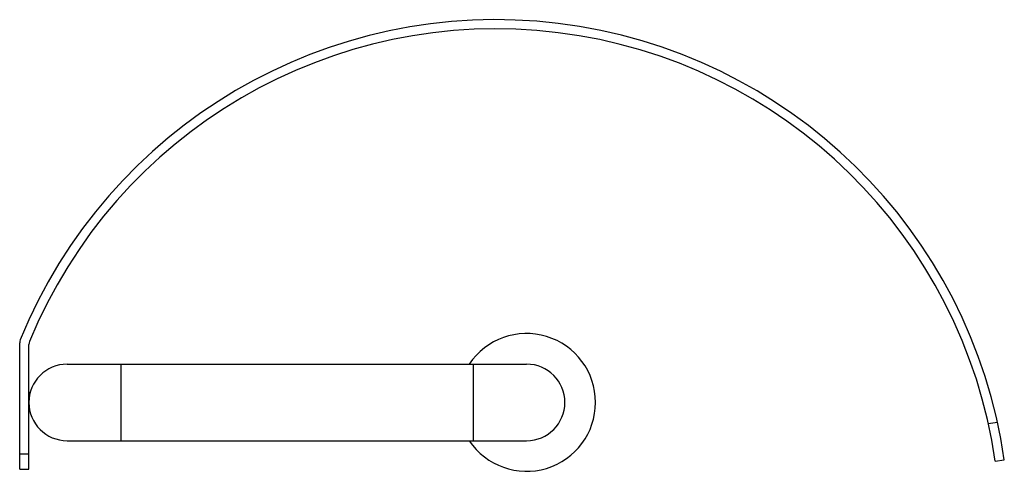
# Model space of a CAD drawing. Header units: millimetres. Extents: x 4093.674 to 4093.803, y 2019.121 to 2019.18.
import ezdxf

# ---------------------------------------------------------------- set-up
doc = ezdxf.new("R2010")
doc.units = ezdxf.units.MM
doc.layers.add('SANINDUSA', color=3, linetype='Continuous')

msp = doc.modelspace()

# ---------------------------------------------------------------- linework, layer by layer
at = {"layer": 'SANINDUSA'}
for p, q in [((4093.674181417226, 2019.120802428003), (4093.674181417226, 2019.137307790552)), ((4093.675381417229, 2019.120802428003), (4093.675381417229, 2019.137072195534)), ((4093.680381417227, 2019.134502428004), (4093.740381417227, 2019.134502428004)), ((4093.687381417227, 2019.134502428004), (4093.687381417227, 2019.124502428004)), ((4093.733381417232, 2019.134502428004), (4093.733381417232, 2019.124502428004)), ((4093.675540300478, 2019.130752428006), (4093.675381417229, 2019.130752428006)), ((4093.675540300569, 2019.128252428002), (4093.675381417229, 2019.128252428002)), ((4093.800672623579, 2019.126753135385), (4093.801863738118, 2019.12692472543)), ((4093.680381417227, 2019.124502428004), (4093.740381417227, 2019.124502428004)), ((4093.674181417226, 2019.122802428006), (4093.675381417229, 2019.122802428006)), ((4093.801573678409, 2019.121831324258), (4093.802761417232, 2019.122002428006)), ((4093.674181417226, 2019.120802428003), (4093.675381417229, 2019.120802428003))]:
    msp.add_line(p, q, dxfattribs=at)
for centre, radius, start, end in [((4093.736384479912, 2019.112440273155), 0.06706215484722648, 8.19754095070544, 157.8875198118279), ((4093.736384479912, 2019.112440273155), 0.06586215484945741, 8.19754095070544, 157.6813064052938), ((4093.740381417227, 2019.129502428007), 0.008999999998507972, 213.7525472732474, 146.2474527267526), ((4093.675181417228, 2019.137307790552), 0.001000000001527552, 157.8875198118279, 180), ((4093.676381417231, 2019.137072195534), 0.001000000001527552, 157.6813064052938, 180), ((4093.680381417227, 2019.129502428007), 0.005000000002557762, 90, 270), ((4093.740381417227, 2019.129502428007), 0.005000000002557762, 270, 90)]:
    msp.add_arc(centre, radius, start, end, dxfattribs=at)

doc.saveas('drawing.dxf')
